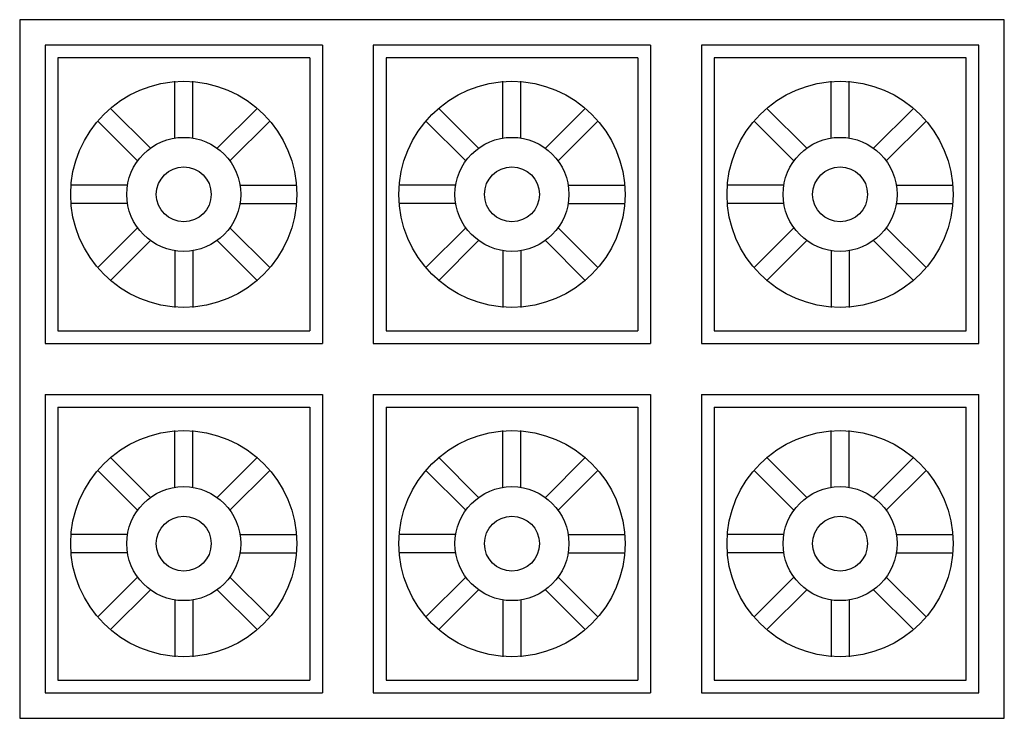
# Model space of a CAD drawing. Extents: x -0.388 to 0.387, y -0.55 to 0.
import ezdxf

# ---------------------------------------------------------------- set-up
doc = ezdxf.new("R2010")
doc.units = 0
doc.header["$MEASUREMENT"] = 0
doc.layers.add('LCNA', color=1, linetype='CONTINUOUS')

msp = doc.modelspace()

# ---------------------------------------------------------------- linework, layer by layer
at = {"layer": 'LCNA'}
for p, q in [((0.3875, 0), (-0.3875, 0)), ((0.3875, -0.55), (0.3875, 0)), ((-0.3875, 0), (-0.3875, -0.275)), ((-0.1492, -0.02), (-0.3675, -0.02)), ((-0.3675, -0.02), (-0.3675, -0.255)), ((-0.1492, -0.02), (-0.1492, -0.255)), ((0.1091, -0.02), (-0.1092, -0.02)), ((-0.1092, -0.02), (-0.1092, -0.255)), ((0.1091, -0.02), (0.1091, -0.255)), ((0.1491, -0.02), (0.1491, -0.255)), ((0.3675, -0.02), (0.1491, -0.02)), ((0.3675, -0.255), (0.3675, -0.02)), ((-0.15923, -0.03003), (-0.35747, -0.03003)), ((-0.35747, -0.03003), (-0.35747, -0.24497)), ((-0.15923, -0.03003), (-0.15923, -0.24497)), ((0.09907, -0.03003), (-0.09917, -0.03003)), ((-0.09917, -0.03003), (-0.09917, -0.24497)), ((0.09907, -0.03003), (0.09907, -0.24497)), ((0.35747, -0.03003), (0.15913, -0.03003)), ((0.15913, -0.03003), (0.15913, -0.24497)), ((0.35747, -0.24497), (0.35747, -0.03003)), ((-0.26545, -0.09319), (-0.26545, -0.04849)), ((-0.25125, -0.09319), (-0.25125, -0.04849)), ((-0.00715, -0.09319), (-0.00715, -0.04849)), ((0.00705, -0.09319), (0.00705, -0.04849)), ((0.25115, -0.09319), (0.25115, -0.04849)), ((0.26535, -0.09319), (0.26535, -0.04849)), ((-0.28465, -0.10115), (-0.31626, -0.06954)), ((-0.23205, -0.10115), (-0.20044, -0.06954)), ((-0.02635, -0.10115), (-0.05796, -0.06954)), ((0.02625, -0.10115), (0.05786, -0.06954)), ((0.23195, -0.10115), (0.20034, -0.06954)), ((0.28455, -0.10115), (0.31616, -0.06954)), ((-0.2947, -0.1112), (-0.32631, -0.07959)), ((-0.222, -0.1112), (-0.19039, -0.07959)), ((-0.0364, -0.1112), (-0.06801, -0.07959)), ((0.0363, -0.1112), (0.06791, -0.07959)), ((0.2219, -0.1112), (0.19029, -0.07959)), ((0.2946, -0.1112), (0.32621, -0.07959)), ((-0.30266, -0.1304), (-0.34736, -0.1304)), ((-0.21404, -0.1304), (-0.16934, -0.1304)), ((-0.04436, -0.1304), (-0.08906, -0.1304)), ((0.04426, -0.1304), (0.08896, -0.1304)), ((0.21394, -0.1304), (0.16924, -0.1304)), ((0.30256, -0.1304), (0.34726, -0.1304)), ((-0.30266, -0.1446), (-0.34736, -0.1446)), ((-0.21404, -0.1446), (-0.16934, -0.1446)), ((-0.04436, -0.1446), (-0.08906, -0.1446)), ((0.04426, -0.1446), (0.08896, -0.1446)), ((0.21394, -0.1446), (0.16924, -0.1446)), ((0.30256, -0.1446), (0.34726, -0.1446)), ((-0.2947, -0.1638), (-0.32631, -0.19541)), ((-0.222, -0.1638), (-0.19039, -0.19541)), ((-0.0364, -0.1638), (-0.06801, -0.19541)), ((0.0363, -0.1638), (0.06791, -0.19541)), ((0.2219, -0.1638), (0.19029, -0.19541)), ((0.2946, -0.1638), (0.32621, -0.19541)), ((-0.28465, -0.17385), (-0.31626, -0.20546)), ((-0.23205, -0.17385), (-0.20044, -0.20546)), ((-0.02635, -0.17385), (-0.05796, -0.20546)), ((0.02625, -0.17385), (0.05786, -0.20546)), ((0.23195, -0.17385), (0.20034, -0.20546)), ((0.28455, -0.17385), (0.31616, -0.20546)), ((-0.26545, -0.18181), (-0.26545, -0.22651)), ((-0.25125, -0.18181), (-0.25125, -0.22651)), ((-0.00715, -0.18181), (-0.00715, -0.22651)), ((0.00705, -0.18181), (0.00705, -0.22651)), ((0.25115, -0.18181), (0.25115, -0.22651)), ((0.26535, -0.18181), (0.26535, -0.22651)), ((-0.35747, -0.24497), (-0.15923, -0.24497)), ((-0.09917, -0.24497), (0.09907, -0.24497)), ((0.15913, -0.24497), (0.35747, -0.24497)), ((-0.3675, -0.255), (-0.1492, -0.255)), ((-0.1092, -0.255), (0.1091, -0.255)), ((0.1491, -0.255), (0.3675, -0.255)), ((-0.3875, -0.275), (-0.3875, -0.55)), ((-0.3675, -0.295), (-0.1492, -0.295)), ((-0.3675, -0.295), (-0.3675, -0.53)), ((-0.1492, -0.295), (-0.1492, -0.53)), ((-0.1092, -0.295), (-0.1092, -0.53)), ((-0.1092, -0.295), (0.1091, -0.295)), ((0.1091, -0.295), (0.1091, -0.53)), ((0.1491, -0.295), (0.1491, -0.53)), ((0.1491, -0.295), (0.3675, -0.295)), ((0.3675, -0.53), (0.3675, -0.295)), ((-0.35747, -0.30503), (-0.15923, -0.30503)), ((-0.35747, -0.30503), (-0.35747, -0.51997)), ((-0.15923, -0.30503), (-0.15923, -0.51997)), ((-0.09917, -0.30503), (0.09907, -0.30503)), ((-0.09917, -0.30503), (-0.09917, -0.51997)), ((0.09907, -0.30503), (0.09907, -0.51997)), ((0.15913, -0.30503), (0.35747, -0.30503)), ((0.15913, -0.30503), (0.15913, -0.51997)), ((0.35747, -0.51997), (0.35747, -0.30503)), ((-0.26545, -0.36819), (-0.26545, -0.32349)), ((-0.25125, -0.36819), (-0.25125, -0.32349)), ((-0.00715, -0.36819), (-0.00715, -0.32349)), ((0.00705, -0.36819), (0.00705, -0.32349)), ((0.25115, -0.36819), (0.25115, -0.32349)), ((0.26535, -0.36819), (0.26535, -0.32349)), ((-0.28465, -0.37615), (-0.31626, -0.34454)), ((-0.23205, -0.37615), (-0.20044, -0.34454)), ((-0.02635, -0.37615), (-0.05796, -0.34454)), ((0.02625, -0.37615), (0.05786, -0.34454)), ((0.23195, -0.37615), (0.20034, -0.34454)), ((0.28455, -0.37615), (0.31616, -0.34454)), ((-0.2947, -0.3862), (-0.32631, -0.35459)), ((-0.222, -0.3862), (-0.19039, -0.35459)), ((-0.0364, -0.3862), (-0.06801, -0.35459)), ((0.0363, -0.3862), (0.06791, -0.35459)), ((0.2219, -0.3862), (0.19029, -0.35459)), ((0.2946, -0.3862), (0.32621, -0.35459)), ((-0.30266, -0.4054), (-0.34736, -0.4054)), ((-0.21404, -0.4054), (-0.16934, -0.4054)), ((-0.04436, -0.4054), (-0.08906, -0.4054)), ((0.04426, -0.4054), (0.08896, -0.4054)), ((0.21394, -0.4054), (0.16924, -0.4054)), ((0.30256, -0.4054), (0.34726, -0.4054)), ((-0.30266, -0.4196), (-0.34736, -0.4196)), ((-0.21404, -0.4196), (-0.16934, -0.4196)), ((-0.04436, -0.4196), (-0.08906, -0.4196)), ((0.04426, -0.4196), (0.08896, -0.4196)), ((0.21394, -0.4196), (0.16924, -0.4196)), ((0.30256, -0.4196), (0.34726, -0.4196)), ((-0.2947, -0.4388), (-0.32631, -0.47041)), ((-0.222, -0.4388), (-0.19039, -0.47041)), ((-0.0364, -0.4388), (-0.06801, -0.47041)), ((0.0363, -0.4388), (0.06791, -0.47041)), ((0.2219, -0.4388), (0.19029, -0.47041)), ((0.2946, -0.4388), (0.32621, -0.47041)), ((-0.28465, -0.44885), (-0.31626, -0.48046)), ((-0.23205, -0.44885), (-0.20044, -0.48046)), ((-0.02635, -0.44885), (-0.05796, -0.48046)), ((0.02625, -0.44885), (0.05786, -0.48046)), ((0.23195, -0.44885), (0.20034, -0.48046)), ((0.28455, -0.44885), (0.31616, -0.48046)), ((-0.26545, -0.45681), (-0.26545, -0.50151)), ((-0.25125, -0.45681), (-0.25125, -0.50151)), ((-0.00715, -0.45681), (-0.00715, -0.50151)), ((0.00705, -0.45681), (0.00705, -0.50151)), ((0.25115, -0.45681), (0.25115, -0.50151)), ((0.26535, -0.45681), (0.26535, -0.50151)), ((-0.35747, -0.51997), (-0.15923, -0.51997)), ((-0.09917, -0.51997), (0.09907, -0.51997)), ((0.15913, -0.51997), (0.35747, -0.51997)), ((-0.3675, -0.53), (-0.1492, -0.53)), ((-0.1092, -0.53), (0.1091, -0.53)), ((0.1491, -0.53), (0.3675, -0.53)), ((-0.3875, -0.55), (0.3875, -0.55))]:
    msp.add_line(p, q, dxfattribs=at)
for centre, radius in [((-0.25835, -0.1375), 0.08901), ((-0.00005, -0.1375), 0.08901), ((0.25825, -0.1375), 0.08901), ((-0.25835, -0.1375), 0.04487), ((-0.00005, -0.1375), 0.04487), ((0.25825, -0.1375), 0.04487), ((-0.25835, -0.1375), 0.0216), ((-0.00005, -0.1375), 0.0216), ((0.25825, -0.1375), 0.0216), ((-0.25835, -0.4125), 0.08901), ((-0.00005, -0.4125), 0.08901), ((0.25825, -0.4125), 0.08901), ((-0.25835, -0.4125), 0.04487), ((-0.00005, -0.4125), 0.04487), ((0.25825, -0.4125), 0.04487), ((-0.25835, -0.4125), 0.0216), ((-0.00005, -0.4125), 0.0216), ((0.25825, -0.4125), 0.0216)]:
    msp.add_circle(centre, radius, dxfattribs=at)

doc.saveas('drawing.dxf')
